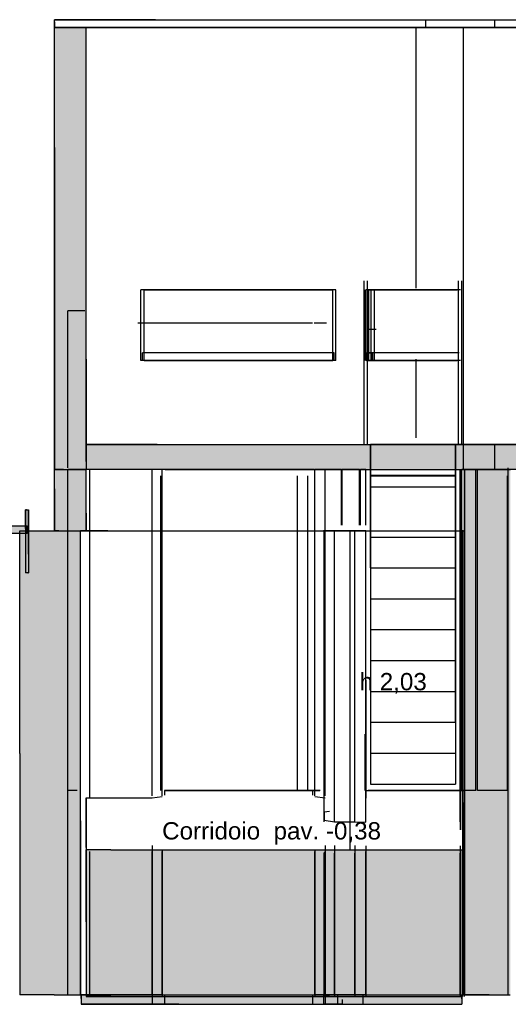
# Model space of a CAD drawing. Header units: millimetres. Extents: x -9985 to 240895, y -184894 to 39395.
# Tile 94 of 164: x 12846 to 15954, y -34595 to -28335. Entities that reach past the tile are written whole.
import ezdxf
from ezdxf.enums import TextEntityAlignment as Align

# ---------------------------------------------------------------- set-up
doc = ezdxf.new("R2010")
doc.units = ezdxf.units.MM
for name, color, linetype in [('S-QUOTE', 40, 'Continuous'), ('S-TAGLIO-CS', 9, 'Continuous'), ('S-TAGLIO-MURO', 7, 'Continuous'), ('S-TAGLIO-PAV', 33, 'Continuous'), ('S-TAGLIO-SOFF', 8, 'Continuous'), ('S-TESTI', 7, 'Continuous'), ('S-VISTA', 8, 'Continuous')]:
    doc.layers.add(name, color=color, linetype=linetype)
doc.styles.add('VISIO', font='arial.ttf')

msp = doc.modelspace()

# ---------------------------------------------------------------- hatches: boundary and pattern name
at = {"layer": 'S-TAGLIO-CS'}
for points in [[(12882, -31603), (12892, -31603), (12892, -31577), (12892, -31551), (12882, -31551), (12882, -31451), (12888, -31451), (12902, -31451), (12902, -31733), (12902, -31851), (12896, -31851), (12882, -31851), (12882, -31603)], [(12882, -31603), (11912, -31603), (11730, -31603), (11312, -31603), (10552, -31603), (10430, -31603), (10382, -31603), (10314, -31603), (10012, -31603), (9896, -31603), (9830, -31603), (9588, -31603), (9516, -31603), (9412, -31603), (9338, -31603), (8338, -31603), (8298, -31603), (8136, -31603), (8136, -31567), (8136, -31551), (8298, -31551), (8338, -31551), (9338, -31551), (9516, -31551), (9588, -31551), (9896, -31551), (10314, -31551), (10382, -31551), (10430, -31551), (10552, -31551), (12882, -31551), (12882, -31571), (12882, -31603)], [(12892, -31603), (12882, -31603), (12882, -31571), (12882, -31551), (12892, -31551), (12892, -31577), (12892, -31603)]]:
    msp.add_hatch(color=9, dxfattribs=at).paths.add_polyline_path(points)
at = {"layer": 'S-TAGLIO-MURO'}
for points in [[(13124, -31195), (13096, -31195), (13094, -31195), (13068, -31195), (13068, -29149), (13068, -28385), (13124, -28385), (13268, -28385), (13268, -30493), (13268, -31195), (13134, -31195), (13124, -31195)], [(13096, -31585), (13068, -31585), (13068, -31319), (13068, -31195), (13094, -31195), (13096, -31195), (13124, -31195), (13134, -31195), (13268, -31195), (13268, -31473), (13268, -31585), (13232, -31585), (13196, -31585), (13134, -31585), (13132, -31585), (13096, -31585)], [(15832, -34535), (15676, -34535), (15676, -32741), (15676, -31195), (15764, -31195), (15778, -31195), (15828, -31195), (15852, -31195), (15874, -31195), (15886, -31195), (15966, -31195), (15966, -32115), (15966, -34535), (15896, -34535), (15878, -34535), (15832, -34535)], [(13064, -34535), (12848, -34535), (12848, -33001), (12848, -31585), (13064, -31585), (13068, -31585), (13096, -31585), (13132, -31585), (13134, -31585), (13196, -31585), (13232, -31585), (13232, -33429), (13232, -34535), (13196, -34535), (13132, -34535), (13064, -34535)], [(15672, -34535), (15666, -34535), (15664, -34535), (15664, -33311), (15664, -31585), (15666, -31585), (15672, -31585), (15672, -32885), (15672, -34535)]]:
    msp.add_hatch(color=7, dxfattribs=at).paths.add_polyline_path(points)
at = {"layer": 'S-TAGLIO-PAV'}
for points in [[(21118, -31195), (18282, -31195), (18146, -31195), (17428, -31195), (17066, -31195), (15676, -31195), (15258, -31195), (14502, -31195), (14268, -31195), (14242, -31195), (13268, -31195), (13268, -31075), (13268, -31035), (13720, -31035), (14242, -31035), (14268, -31035), (14502, -31035), (14870, -31035), (15618, -31035), (16034, -31035), (17428, -31035), (21118, -31035), (21118, -31109), (21118, -31195)], [(13406, -34535), (13268, -34535), (13268, -34071), (13268, -33613), (13426, -33613), (13838, -33613), (13878, -33613), (13914, -33613), (13956, -33613), (14046, -33613), (14100, -33613), (14168, -33613), (14210, -33613), (14592, -33611), (14602, -33613), (14652, -33613), (15664, -33613), (15664, -34251), (15664, -34545), (15658, -34545), (15658, -34535), (14576, -34535), (14178, -34535), (14094, -34535), (14020, -34535), (13936, -34535), (13858, -34535), (13406, -34535)], [(13238, -34535), (13268, -34535), (13268, -34545), (13426, -34545), (13878, -34545), (13914, -34545), (13956, -34545), (14046, -34545), (14100, -34545), (14210, -34545), (14592, -34545), (14602, -34545), (14652, -34545), (15658, -34545), (15658, -34561), (15658, -34595), (14576, -34595), (14094, -34595), (14020, -34595), (13936, -34595), (13858, -34595), (13238, -34595), (13238, -34557), (13238, -34535)], [(13268, -34535), (13406, -34535), (13858, -34535), (13936, -34535), (14020, -34535), (14094, -34535), (14178, -34535), (14576, -34535), (15658, -34535), (15658, -34545), (14652, -34545), (14602, -34545), (14592, -34545), (14210, -34545), (14100, -34545), (14046, -34545), (13956, -34545), (13914, -34545), (13878, -34545), (13426, -34545), (13268, -34545), (13268, -34535)]]:
    msp.add_hatch(color=33, dxfattribs=at).paths.add_polyline_path(points)

# ---------------------------------------------------------------- linework, layer by layer
at = {"layer": 'S-QUOTE'}
msp.add_line((14948, -33612.04), (14948, -31585), dxfattribs=at)
at = {"layer": 'S-TAGLIO-CS'}
for p, q in [((12888.834, -31452), (12882.891, -31452)), ((12882.891, -31570.847), (12882.891, -31452)), ((12888.834, -31452), (12902.891, -31452)), ((12902.891, -31733.153), (12902.891, -31452)), ((10552.217, -31552), (12892.813, -31552)), ((12892.813, -31602), (10552.217, -31602)), ((12882.891, -31570.847), (12882.891, -31852)), ((12892.813, -31577.935), (12892.813, -31552)), ((12892.813, -31577.935), (12892.813, -31602)), ((12902.891, -31733.153), (12902.891, -31852)), ((12896.949, -31852), (12882.891, -31852)), ((12896.949, -31852), (12902.891, -31852))]:
    msp.add_line(p, q, dxfattribs=at)
at = {"layer": 'S-TAGLIO-MURO'}
for p, q in [((13068, -28385), (13124.801, -28385)), ((13068, -29148.361), (13068, -28385)), ((13124.801, -28385), (13268, -28385)), ((13268, -30492.748), (13268, -28385)), ((13068, -29148.361), (13068, -31195)), ((13268, -30492.748), (13268, -31195)), ((13124.801, -31195), (13068, -31195)), ((13094.891, -31195), (13068, -31195)), ((13068, -31318.381), (13068, -31195)), ((13094.891, -31195), (13095.661, -31195)), ((13095.661, -31195), (13133.119, -31195)), ((13124.801, -31195), (13268, -31195)), ((13133.119, -31195), (13268, -31195)), ((13268, -31472.478), (13268, -31195)), ((15675.852, -32741.044), (15675.852, -31195)), ((15764.847, -31195), (15675.852, -31195)), ((15764.847, -31195), (15777.936, -31195)), ((15777.936, -31195), (15827.828, -31195)), ((15827.828, -31195), (15851.688, -31195)), ((15851.688, -31195), (15874.008, -31195)), ((15874.008, -31195), (15886.081, -31195)), ((15966.673, -31195), (15886.081, -31195)), ((13068, -31318.381), (13068, -31585)), ((13268, -31472.478), (13268, -31585)), ((12847.8, -31585), (13064.562, -31585)), ((12847.8, -33001.007), (12847.8, -31585)), ((13064.562, -31585), (13131.592, -31585)), ((13095.661, -31585), (13068, -31585)), ((13095.661, -31585), (13133.119, -31585)), ((13131.592, -31585), (13196.804, -31585)), ((13133.119, -31585), (13268, -31585)), ((13196.804, -31585), (13233, -31585)), ((13233, -33428.039), (13233, -31585)), ((15666.734, -31585), (15663, -31585)), ((15663, -33311.961), (15663, -31585)), ((15666.734, -31585), (15673, -31585)), ((15673, -32884.416), (15673, -31585)), ((15675.852, -32741.044), (15675.793, -34535)), ((15673, -32884.416), (15673, -34535)), ((12847.8, -33001.007), (12847.8, -34535)), ((15663, -33311.961), (15663, -34535)), ((13233, -33428.039), (13233, -34535)), ((13064.562, -34535), (12847.8, -34535)), ((13064.562, -34535), (13131.592, -34535)), ((13131.592, -34535), (13196.804, -34535)), ((13196.804, -34535), (13233, -34535)), ((15666.734, -34535), (15663, -34535)), ((15673, -34535), (15666.734, -34535)), ((15831.606, -34535), (15675.793, -34535)), ((15831.606, -34535), (15877.061, -34535)), ((15877.061, -34535), (15896.495, -34535)), ((15896.495, -34535), (15966.623, -34535))]:
    msp.add_line(p, q, dxfattribs=at)
at = {"layer": 'S-TAGLIO-PAV'}
for p, q in [((13720.341, -31035), (13268, -31035)), ((13268, -31074.986), (13268, -31035)), ((13720.341, -31035), (14242.272, -31035)), ((14242.272, -31035), (14267.911, -31035)), ((14267.911, -31035), (14501.656, -31035)), ((14501.656, -31035), (14869.708, -31035)), ((14869.708, -31035), (15618, -31035)), ((16034.981, -31035), (15618, -31035)), ((13268, -31074.986), (13268, -31195)), ((14242.272, -31195), (13268, -31195)), ((14242.272, -31195), (14267.911, -31195)), ((14267.911, -31195), (14501.656, -31195)), ((14501.656, -31195), (15258.136, -31195)), ((15258.136, -31195), (15675.117, -31195)), ((17065.809, -31195), (15675.117, -31195)), ((13425.457, -33612.428), (13268, -33612.108)), ((13268, -34071.632), (13268, -33612.108)), ((13425.457, -33612.428), (13837.846, -33612.428)), ((13837.846, -33612.428), (13878.045, -33612.158)), ((13878.045, -33612.158), (13913.4, -33612.21)), ((13913.4, -33612.21), (13955.357, -33612.186)), ((13955.357, -33612.186), (14045.426, -33612.436)), ((14045.426, -33612.436), (14099.004, -33612.242)), ((14099.004, -33612.242), (14167.377, -33612.242)), ((14167.377, -33612.242), (14209.614, -33612.155)), ((14209.614, -33612.155), (14591.904, -33611.971)), ((14591.904, -33611.971), (14601.872, -33612.286)), ((14601.872, -33612.286), (14652.251, -33612.031)), ((14652.251, -33612.031), (15663, -33612.129)), ((15663, -34250.227), (15663, -33612.129)), ((13268, -34071.632), (13268, -34545)), ((15663, -34250.227), (15663, -34545)), ((13405.856, -34535), (13238, -34535)), ((13238, -34557.381), (13238, -34535)), ((13425.457, -34545), (13268, -34545)), ((13405.856, -34535), (13858.051, -34535)), ((13425.457, -34545), (13878.045, -34545)), ((13858.051, -34535), (13935.943, -34535)), ((13878.045, -34545), (13913.4, -34545)), ((13913.4, -34545), (13955.357, -34545)), ((13935.943, -34535), (14019.28, -34535)), ((13955.357, -34545), (14045.426, -34545)), ((14019.28, -34535), (14093.674, -34535)), ((14045.426, -34545), (14099.004, -34545)), ((14093.674, -34535), (14177.667, -34535)), ((14099.004, -34545), (14209.614, -34545)), ((14177.667, -34535), (14575.522, -34535)), ((14209.614, -34545), (14591.904, -34545)), ((14575.522, -34535), (15658, -34535)), ((14591.904, -34545), (14601.872, -34545)), ((14601.872, -34545), (14652.251, -34545)), ((14652.251, -34545), (15663, -34545)), ((15658, -34560.199), (15658, -34535)), ((13238, -34557.381), (13238, -34595)), ((13858.051, -34595), (13238, -34595)), ((13858.051, -34595), (13935.943, -34595)), ((13935.943, -34595), (14019.28, -34595)), ((14019.28, -34595), (14093.674, -34595)), ((14093.674, -34595), (14575.522, -34595)), ((14575.522, -34595), (15658, -34595)), ((15658, -34560.199), (15658, -34595))]:
    msp.add_line(p, q, dxfattribs=at)
at = {"layer": 'S-TAGLIO-SOFF'}
for p, q in [((13709.386, -28335), (13068, -28335)), ((13068, -28348.583), (13068, -28335)), ((13068, -28348.583), (13068, -28385)), ((13709.386, -28335), (13880.39, -28335)), ((13880.39, -28335), (13976.822, -28335)), ((13976.822, -28335), (15697.092, -28335)), ((15697.092, -28335), (17468.871, -28335)), ((13880.39, -28385), (13068, -28385)), ((13880.39, -28385), (13976.822, -28385)), ((13976.822, -28385), (17468.871, -28385)), ((13405.856, -31585), (13238, -31585)), ((13405.856, -31585), (13858.051, -31585)), ((13858.051, -31585), (13935.943, -31585)), ((13935.943, -31585), (14019.28, -31585)), ((14019.28, -31585), (14093.674, -31585)), ((14093.674, -31585), (14177.667, -31585)), ((14177.667, -31585), (14575.522, -31585)), ((14575.522, -31585), (15658, -31585))]:
    msp.add_line(p, q, dxfattribs=at)
at = {"layer": 'S-VISTA'}
for p, q in [((13068, -28335), (15429, -28335)), ((13068, -28385), (13068, -28335)), ((15429, -28335), (15868, -28335)), ((15429, -28385), (15429, -28335)), ((15868, -28335), (21168, -28335)), ((15868, -28385), (15868, -28335)), ((15868, -28385), (15868, -28335)), ((13068, -28385), (15429, -28385)), ((13068, -28385), (15429, -28385)), ((13068, -31195), (13068, -28385)), ((15368, -28385), (13268, -28385)), ((13268, -31144.821), (13268, -28385)), ((15668, -28385), (15368, -28385)), ((15368, -30040.893), (15368, -28385)), ((15429, -28385), (15868, -28385)), ((15429, -28385), (15868, -28385)), ((21118, -28385), (15668, -28385)), ((15668, -29990.714), (15668, -28385)), ((15668, -31195), (15668, -28385)), ((15868, -28385), (21168, -28385)), ((15868, -28385), (21318, -28385)), ((15961, -28385), (15868, -28385)), ((15868, -28385), (16628, -28385)), ((15038, -30035), (15038, -29995)), ((15038, -30035), (15038, -29995)), ((15038, -31035), (15038, -30035)), ((15038, -31035), (15038, -30035)), ((15038, -31035), (15038, -30035)), ((15038, -31035), (15038, -30035)), ((15038, -31035), (15038, -30035)), ((15038, -31035), (15038, -30035)), ((15038, -31035), (15038, -30035)), ((15038, -31035), (15038, -30035)), ((15058, -30035), (15058, -29995)), ((15058, -30035), (15058, -29995)), ((15058, -31035), (15058, -30035)), ((15058, -31035), (15058, -30035)), ((15058, -31035), (15058, -30035)), ((15058, -31035), (15058, -30035)), ((15058, -31035), (15058, -30035)), ((15058, -31035), (15058, -30035)), ((15058, -31035), (15058, -30035)), ((15058, -31035), (15058, -30035)), ((15638, -30035), (15638, -29995)), ((15638, -30035), (15638, -29995)), ((15638, -31035), (15638, -30035)), ((15638, -31035), (15638, -30035)), ((15638, -31035), (15638, -30035)), ((15638, -31035), (15638, -30035)), ((15658, -30035), (15658, -29995)), ((15658, -30035), (15658, -29995)), ((15658, -31035), (15658, -30035)), ((15658, -31035), (15658, -30035)), ((15658, -31035), (15658, -30035)), ((15658, -31035), (15658, -30035)), ((14857, -30052), (13617, -30052)), ((13617, -30502), (13617, -30052)), ((13617, -30502), (13617, -30052)), ((13637, -30052), (14837, -30052)), ((13637, -30502), (13637, -30052)), ((14837, -30502), (14837, -30052)), ((14857, -30502), (14857, -30052)), ((15044, -30502), (15044, -30052)), ((15082, -30052), (15048, -30052)), ((15048, -30502), (15048, -30052)), ((15064, -30502), (15064, -30052)), ((15066, -30052), (15102, -30052)), ((15066, -30502), (15066, -30052)), ((15650.333, -30052), (15082, -30052)), ((15082, -30502), (15082, -30052)), ((15082, -30502), (15082, -30052)), ((15102, -30052), (15629.273, -30052)), ((15102, -30502), (15102, -30052)), ((15102, -30502), (15102, -30052)), ((13259.75, -30185), (13152, -30185)), ((13152, -31185), (13152, -30185)), ((13688, -30265), (13598, -30265)), ((13768, -30265), (13688, -30265)), ((14708, -30265), (13768, -30265)), ((14798, -30265), (14718, -30265)), ((15113.645, -30305), (15063, -30305)), ((14847, -30452), (13627, -30452)), ((13627, -30502), (13627, -30452)), ((14847, -30502), (14847, -30452)), ((15052, -30452), (15087, -30452)), ((15052, -30502), (15052, -30452)), ((15092, -30452), (15057, -30452)), ((15057, -30502), (15057, -30452)), ((15087, -30502), (15087, -30452)), ((15642, -30452), (15092, -30452)), ((15092, -30502), (15092, -30452)), ((15092, -30502), (15092, -30452)), ((14857, -30502), (13617, -30502)), ((14847, -30502), (13627, -30502)), ((13637, -30502), (14837, -30502)), ((15082, -30502), (15048, -30502)), ((15052, -30502), (15087, -30502)), ((15092, -30502), (15057, -30502)), ((15066, -30502), (15102, -30502)), ((15650.333, -30502), (15082, -30502)), ((15642, -30502), (15092, -30502)), ((15102, -30502), (15629.273, -30502)), ((15368, -30994.286), (15368, -30492.5)), ((13268, -31035), (15078, -31035)), ((13268, -31141.667), (13268, -31035)), ((15078, -31035), (15618, -31035)), ((15078, -31195), (15078, -31035)), ((15078, -31195), (15078, -31035)), ((15078, -31195), (15078, -31035)), ((15078, -31141.667), (15078, -31035)), ((15078, -31035), (15078, -31231)), ((15078, -31035), (15618, -31035)), ((15078, -31035), (15618, -31035)), ((15618, -31035), (15078, -31035)), ((15078, -31235), (15078, -31035)), ((15078, -31235), (15078, -31035)), ((15618, -31035), (15868, -31035)), ((15618, -31195), (15618, -31035)), ((15618, -31195), (15618, -31035)), ((15618, -31035), (15618, -31231)), ((15618, -31235), (15618, -31035)), ((15618, -31235), (15618, -31035)), ((15868, -31035), (21118, -31035)), ((15868, -31195), (15868, -31035)), ((15868, -31195), (15868, -31035)), ((13068, -31195), (13168.468, -31195)), ((13068, -31195), (13153, -31195)), ((13068, -31585), (13068, -31195)), ((13270.5, -31195), (13153, -31195)), ((13153, -33235), (13153, -31195)), ((13153, -31195), (13268, -31195)), ((13153, -31585), (13153, -31195)), ((13153, -31585), (13153, -31195)), ((13268, -31585), (13268, -31195)), ((13293, -33269.848), (13293, -31195)), ((13293, -31549.242), (13293, -31195)), ((13688, -31195), (13293, -31195)), ((13688, -33269.848), (13688, -31195)), ((13753, -31195), (13688, -31195)), ((13743, -33235), (13743, -31235)), ((13743, -33235), (13743, -31235)), ((13753, -33269.848), (13753, -31195)), ((13753, -33219.242), (13753, -31195)), ((14718, -31195), (13768, -31195)), ((13770.778, -31195), (14726.056, -31195)), ((13771.277, -31195), (14725.723, -31195)), ((14613, -33235), (14613, -31235)), ((14613, -33235), (14613, -31235)), ((14678, -33235), (14678, -31235)), ((14723, -33269.848), (14723, -31195)), ((14723, -33219.242), (14723, -31195)), ((14788, -31195), (14723, -31195)), ((14723, -31195), (14763, -31195)), ((14788, -33269.848), (14788, -31195)), ((14893, -31195), (14788, -31195)), ((14893, -31549.242), (14893, -31195)), ((14898, -31549.242), (14898, -31195)), ((15008, -31195), (14898, -31195)), ((15008, -31549.242), (15008, -31195)), ((15013, -31549.242), (15013, -31195)), ((15048, -31195), (15013, -31195)), ((15048, -31549.242), (15048, -31195)), ((15078, -31195), (15618, -31195)), ((15078, -31427), (15078, -31231)), ((15078, -31231), (15618, -31231)), ((15078, -31231), (15078, -31304)), ((15078, -31235), (15618, -31235)), ((15618, -31235), (15078, -31235)), ((15618, -31195), (15868, -31195)), ((15618, -31427), (15618, -31231)), ((15618, -31231), (15618, -31304)), ((15648, -31195), (15648, -33235)), ((15648, -33235), (15648, -31195)), ((15658, -33235), (15658, -31195)), ((15748, -31195), (15658, -31195)), ((15968, -31195), (15668, -31195)), ((15678, -34535), (15678, -31195)), ((15678, -31195), (15868, -31195)), ((15748, -33235), (15748, -31195)), ((15758, -33235), (15758, -31195)), ((15868, -31195), (15758, -31195)), ((15868, -31195), (15961, -31195)), ((15868, -31195), (15918, -31195)), ((15868, -31195), (15968, -31195)), ((15948, -33235), (15948, -31235)), ((15953, -34535), (15953, -31185)), ((15078, -31304), (15078, -33195)), ((15078, -31304), (15618, -31304)), ((15618, -31304), (15618, -33195)), ((12885, -31852), (12885, -31452)), ((12905, -31852), (12905, -31452)), ((15078, -31624), (15078, -31427)), ((15618, -31624), (15618, -31427)), ((13068, -31585), (13153, -31585)), ((13152, -33235), (13152, -31585)), ((13152, -33235), (13152, -31603)), ((13153, -31585), (13293, -31585)), ((13153, -34535), (13153, -31585)), ((13153, -31585), (13268, -31585)), ((13293, -31585), (13233, -31585)), ((13233, -34535), (13233, -31585)), ((13238, -31585), (13688, -31585)), ((13293, -33285), (13293, -31585)), ((13688, -31585), (13768, -31585)), ((13768, -31585), (14708, -31585)), ((14708, -31585), (14788, -31585)), ((14898, -31585), (14778, -31585)), ((14778, -31585), (14868, -31585)), ((14848, -31585), (14783, -31585)), ((14783, -31585), (14848, -31585)), ((14783, -33435), (14783, -31585)), ((14783, -33385), (14783, -31585)), ((14788, -31585), (14898, -31585)), ((14978, -31585), (14848, -31585)), ((14848, -31585), (14893, -31585)), ((14848, -33435), (14848, -31585)), ((14868, -31585), (15028, -31585)), ((14893, -31585), (15008, -31585)), ((14978, -33435), (14978, -31585)), ((15048, -31585), (14978, -31585)), ((15013, -31585), (15048, -31585)), ((15028, -31585), (15080.5, -31585)), ((15048, -33435), (15048, -31585)), ((15648, -33435), (15648, -31585)), ((15648, -31585), (15648, -33485)), ((15663, -33485), (15663, -31585)), ((15673, -34535), (15673, -31585)), ((15078, -31820), (15078, -31624)), ((15078, -31624), (15618, -31624)), ((15618, -31820), (15618, -31624)), ((15078, -31820), (15618, -31820)), ((15618, -32017), (15618, -31820)), ((15078, -32017), (15618, -32017)), ((15618, -32213), (15618, -32017)), ((15078, -32213), (15618, -32213)), ((15618, -32409), (15618, -32213)), ((15078, -32409), (15618, -32409)), ((15618, -32606), (15618, -32409)), ((15048, -33269.848), (15048, -32510.758)), ((15048, -32535), (15048, -33285)), ((15078, -32606), (15618, -32606)), ((15618, -32802), (15618, -32606)), ((15078, -32802), (15618, -32802)), ((15048, -32865), (15048, -33219.242)), ((15043, -33235), (15043, -32878)), ((15078, -32999), (15618, -32999)), ((13211.75, -33235), (13153, -33235)), ((13768, -33233), (14021, -33233)), ((13768, -33235), (14608, -33235)), ((14708, -33235), (13768, -33235)), ((13768, -33235), (13768, -33265)), ((14608, -33235), (13768, -33235)), ((13768, -33235), (14021, -33235)), ((13784.333, -33235), (14754.917, -33235)), ((14024, -33233), (14608, -33233)), ((14024, -33235), (14608, -33235)), ((14608, -33235), (14688, -33235)), ((14678, -33235), (14613, -33235)), ((14740.5, -33235), (14678, -33235)), ((14688, -33235), (14743, -33235)), ((14708, -33235), (14708, -33265)), ((14758, -33235), (14718, -33235)), ((15048, -33436), (15048, -33235)), ((15048, -33235), (15673, -33235)), ((15670.742, -33235), (15063, -33235)), ((15078, -33195), (15618, -33195)), ((15078, -33195), (15618, -33195)), ((15648, -33235), (15648, -33454)), ((15748, -33235), (15658, -33235)), ((15948, -33235), (15758, -33235)), ((13268, -33598.8), (13268, -33282)), ((13268, -33282), (13688, -33283)), ((13268, -33282), (13268, -34545)), ((13688, -33283), (13753, -33273)), ((14723, -33273), (14788, -33283)), ((14815.5, -33369.5), (14783, -33374)), ((14783, -33374), (14783, -33425)), ((14783, -33425), (14848, -33434)), ((14848, -33434), (14978, -33434)), ((14978, -33434), (15048, -33436)), ((15663, -33455), (15663, -33563.286)), ((13688, -33585.88), (13688, -34545)), ((14788, -33585.88), (14788, -34545)), ((14848, -33585.5), (14848, -34545)), ((14978, -33585.5), (14978, -34545)), ((15048, -33587.227), (15048, -34545)), ((15048, -33587.692), (15048, -34494.615)), ((15648, -33587.692), (15648, -34494.615)), ((15648, -33609.857), (15648, -34545)), ((15663, -33610.714), (15663, -34545)), ((15673, -33587.692), (15673, -34545)), ((13293, -34535), (13293, -33624.091)), ((13293, -34535), (13293, -33635)), ((13688, -34535), (13688, -33624.091)), ((13753, -33619.08), (13753, -34493.56)), ((13753, -34535), (13753, -33624.091)), ((13753, -34535), (13753, -33624.091)), ((13753, -33629.16), (13753, -34545)), ((14723, -33619.08), (14723, -34493.56)), ((14723, -34535), (14723, -33624.091)), ((14723, -34535), (14723, -33624.091)), ((14723, -33629.16), (14723, -34545)), ((14783, -33628.565), (14783, -34545)), ((14783, -33628.636), (14783, -34545)), ((14783, -34535), (14783, -33635)), ((14783, -34535), (14783, -33635)), ((14788, -34535), (14788, -33624.091)), ((14848, -34535), (14848, -33635)), ((14978, -34535), (14978, -33635)), ((15048, -34535), (15048, -33624.091)), ((15048, -33624.091), (15048, -34535)), ((15048, -34535), (15048, -33635)), ((15048, -33635), (15048, -34535)), ((15648, -34535), (15648, -33635)), ((15648, -33635), (15648, -34535)), ((15663, -34535), (15663, -33635)), ((13153, -34535), (13223, -34535)), ((13293, -34535), (13233, -34535)), ((13238, -34535), (13688, -34535)), ((13238, -34535), (13238, -34595)), ((13268, -34545), (13688, -34545)), ((13688, -34535), (13293, -34535)), ((13753, -34535), (13688, -34535)), ((13688, -34535), (13768, -34535)), ((13688, -34535), (13688, -34595)), ((13688, -34545), (13753, -34545)), ((13768, -34535), (14708, -34535)), ((13768, -34535), (13768, -34595)), ((14708, -34535), (14788, -34535)), ((14708, -34535), (14708, -34595)), ((14723, -34535), (14763, -34535)), ((14788, -34535), (14723, -34535)), ((14723, -34545), (14788, -34545)), ((14778, -34535), (14868, -34535)), ((14778, -34535), (14778, -34595)), ((14778, -34535), (14778, -34595)), ((14783, -34535), (14815.5, -34535)), ((14848, -34535), (14783, -34535)), ((14815.5, -34545), (14783, -34545)), ((14783, -34545), (14848, -34545)), ((14788, -34535), (14788, -34595)), ((14978, -34535), (14848, -34535)), ((14848, -34545), (14978, -34545)), ((14868, -34535), (15028, -34535)), ((14868, -34535), (14868, -34595)), ((15048, -34535), (14978, -34535)), ((14978, -34545), (15048, -34545)), ((15028, -34535), (15658, -34535)), ((15028, -34535), (15028, -34595)), ((15658, -34535), (15658, -34595)), ((15678, -34535), (15953, -34535)), ((13238, -34595), (13688, -34595)), ((13688, -34595), (13768, -34595)), ((13768, -34595), (14708, -34595)), ((14708, -34595), (14788, -34595)), ((14778, -34595), (14868, -34595)), ((14898, -34595), (14778, -34595)), ((14788, -34595), (14898, -34595)), ((14868, -34595), (15028, -34595)), ((14898, -34565), (14898, -34595)), ((14898, -34565), (14898, -34595)), ((15028, -34595), (15658, -34595))]:
    msp.add_line(p, q, dxfattribs=at)

# ---------------------------------------------------------------- texts
at = {"layer": 'S-QUOTE', "style": 'VISIO'}
msp.add_text('h 2,03', height=110, dxfattribs=at).set_placement((15008, -32598.52))
at = {"layer": 'S-TESTI', "style": 'VISIO'}
msp.add_text('Corridoio  pav. -0,38', height=110, dxfattribs=at).set_placement((14448, -33492.04), align=Align.MIDDLE_CENTER)

doc.saveas('drawing.dxf')
